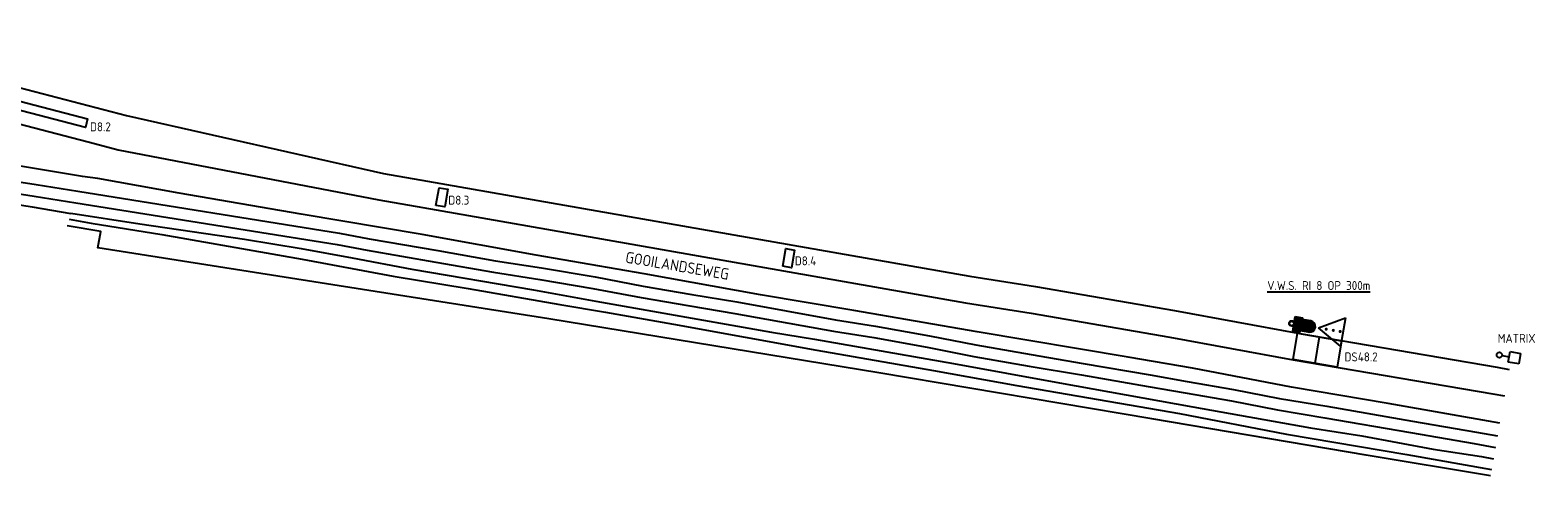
# Model space of a CAD drawing. Extents: x 272479 to 273074, y 965943 to 966363.
# Tile 27 of 29: x 272791 to 272960, y 966190 to 966240. Entities that reach past the tile are written whole.
import ezdxf
from ezdxf.enums import TextEntityAlignment as Align

# ---------------------------------------------------------------- set-up
doc = ezdxf.new("R2010")
doc.units = 0
doc.header["$LTSCALE"] = 0.25
doc.header["$MEASUREMENT"] = 0
doc.layers.get('0').update_dxf_attribs({"linetype": 'CONTINUOUS'})
for name, color, linetype in [('INST-T-CODE', 1, 'CONTINUOUS'), ('INSTALLATIE', 2, 'CONTINUOUS'), ('LUS-T-CODE', 1, 'CONTINUOUS'), ('LUSSEN', 7, 'CONTINUOUS'), ('MARKERING', 9, 'CONTINUOUS'), ('ONDERGROND', 7, 'CONTINUOUS'), ('TXT-025', 7, 'CONTINUOUS')]:
    doc.layers.add(name, color=color, linetype=linetype)
doc.styles.add('I020-1', font='ISO', dxfattribs={"height": 2})
doc.styles.add('I025-1', font='ISO', dxfattribs={"height": 2.5})

# ---------------------------------------------------------------- blocks, each defined once
blk = doc.blocks.new('V_20X1')
blk.add_lwpolyline([(0.5, 0), (0.5, -20), (-0.5, -20), (-0.5, 0)], close=True)
at = {"layer": 'LUS-T-CODE', "style": 'I020-1'}
blk.add_attdef('LUS', text='', height=1, rotation=270, dxfattribs=at).set_placement((0.01, -21.61), align=Align.MIDDLE)
blk = doc.blocks.new('V_1X2')
blk.add_lwpolyline([(-1, 0), (1, 0), (1, -1), (-1, -1), (-1, 0)])
at = {"layer": 'LUS-T-CODE', "style": 'I020-1'}
blk.add_attdef('LUS', text='', height=1, rotation=270, dxfattribs=at).set_placement((0.02, -2.42), align=Align.MIDDLE)
blk = doc.blocks.new('V_MAST')
blk.add_circle((0, 0), 0.3)
blk = doc.blocks.new('V_5X3_8')
blk.add_lwpolyline([(-1.5, 0), (1.5, 0), (1.5, -5), (-1.5, -5)], close=True)
blk.add_lwpolyline([(-1.5, -2.5), (1.5, -2.5)])
at = {"layer": 'LUS-T-CODE', "style": 'I020-1'}
blk.add_attdef('LUS', text='', height=1, rotation=270, dxfattribs=at).set_placement((-0.05, -6.66), align=Align.MIDDLE)
blk = doc.blocks.new('*X17')
at = {"color": 0}
for p, q in [((770.68, 310.16), (774.76, 310.16)), ((770.68, 310), (774.76, 310)), ((770.68, 309.84), (774.76, 309.84)), ((770.68, 309.69), (774.76, 309.69)), ((770.68, 309.53), (774.76, 309.53)), ((770.68, 309.38), (774.76, 309.38)), ((770.68, 309.22), (779.96, 309.22)), ((770.68, 309.06), (780.7, 309.06)), ((770.68, 308.91), (781.07, 308.91)), ((770.68, 308.75), (781.35, 308.75)), ((770.68, 308.59), (781.58, 308.59)), ((770.68, 308.44), (781.77, 308.44)), ((770.68, 308.28), (781.94, 308.28)), ((770.68, 308.12), (782.08, 308.12)), ((770.68, 307.97), (782.2, 307.97)), ((770.68, 307.81), (782.31, 307.81)), ((770.68, 307.66), (782.41, 307.66)), ((770.68, 307.5), (782.5, 307.5)), ((770.68, 307.34), (782.57, 307.34)), ((770.68, 307.19), (782.63, 307.19)), ((770.68, 307.03), (782.69, 307.03)), ((770.68, 306.88), (782.73, 306.88)), ((770.68, 306.72), (782.77, 306.72)), ((770.68, 306.56), (782.8, 306.56)), ((770.68, 306.41), (782.82, 306.41)), ((770.68, 306.25), (782.83, 306.25)), ((770.68, 306.09), (782.84, 306.09)), ((770.68, 305.94), (782.84, 305.94)), ((770.68, 305.78), (782.83, 305.78)), ((770.68, 305.62), (782.81, 305.62)), ((770.68, 305.47), (782.78, 305.47)), ((770.68, 305.31), (782.75, 305.31)), ((770.68, 305.16), (782.7, 305.16)), ((770.68, 305), (782.65, 305)), ((770.68, 304.84), (782.59, 304.84)), ((770.68, 304.69), (782.52, 304.69)), ((770.68, 304.53), (782.44, 304.53)), ((770.68, 304.38), (782.35, 304.38)), ((770.68, 304.22), (782.24, 304.22)), ((770.68, 304.06), (782.12, 304.06)), ((770.68, 303.91), (781.98, 303.91)), ((770.68, 303.75), (781.83, 303.75)), ((770.68, 303.59), (781.64, 303.59)), ((770.68, 303.44), (781.43, 303.44)), ((770.68, 303.28), (781.17, 303.28)), ((770.68, 303.12), (780.83, 303.12)), ((770.68, 302.97), (780.29, 302.97)), ((770.68, 302.81), (774.76, 302.81)), ((770.68, 302.66), (774.76, 302.66)), ((770.68, 302.5), (774.76, 302.5)), ((770.68, 302.34), (774.76, 302.34)), ((770.68, 302.19), (774.76, 302.19)), ((770.68, 302.03), (774.76, 302.03))]:
    blk.add_line(p, q, dxfattribs=at)
blk = doc.blocks.new('V_VWS')
for p, q in [((0.25, -0.83), (0.25, 0.83)), ((0.25, 0.83), (1.07, 0.83)), ((0.25, 0), (0.25, 0)), ((1.07, 0.83), (1.07, -0.83)), ((2.05, 0.63), (1.07, 0.63)), ((3.04, 0), (5.82, 1.62)), ((5.82, 1.62), (5.82, -1.62)), ((0.25, -0.83), (1.07, -0.83)), ((2.05, -0.63), (1.07, -0.63)), ((5.82, -1.62), (3.04, 0))]:
    blk.add_line(p, q)
at = {"const_width": 0.17}
for points in [[(3.83, 0, 1), (4, 0, 1)], [(4.63, 0, 1), (4.8, 0, 1)], [(5.41, 0, 1), (5.58, 0, 1)]]:
    blk.add_lwpolyline(points, format="xyb", close=True, dxfattribs=at)
blk.add_circle((0, 0), 0.249)
blk.add_arc((2.05, 0), 0.632, 270, 90)
at = {"xscale": 0.2, "yscale": 0.2, "zscale": 0.2}
blk.add_blockref('*X17', (-153.89, -61.21), dxfattribs=at)
at = {"layer": 'INST-T-CODE', "style": 'I020-1'}
blk.add_attdef('INST', text='', height=1, dxfattribs=at).set_placement((2.84, 2.29), align=Align.MIDDLE)
blk = doc.blocks.new('V_BUSLNT')
for p, q in [((0.3, 0), (1.1, 0)), ((1.1, 0.6), (2.3, 0.6)), ((1.1, 0), (1.1, 0.6)), ((1.1, -0.6), (1.1, 0)), ((2.3, 0.6), (2.3, -0.6)), ((2.3, -0.6), (1.1, -0.6))]:
    blk.add_line(p, q)
at = {"color": 2, "style": 'I025-1'}
for tag, p in [('G', (1.35, 0.35)), ('D', (1.7, 0.35)), ('A', (2.05, 0.35)), ('H', (1.35, 0)), ('E', (1.7, 0)), ('F', (1.7, -0.35)), ('C', (2.05, -0.35)), ('I', (1.35, -0.35)), ('B', (2.05, 0))]:
    blk.add_attdef(tag, text='', height=2.5, dxfattribs=at).set_placement(p, align=Align.MIDDLE)
at = {"layer": 'INST-T-CODE', "style": 'I020-1'}
blk.add_attdef('INST', text='', height=1, dxfattribs=at).set_placement((4.17, 0), align=Align.MIDDLE)

msp = doc.modelspace()

# ---------------------------------------------------------------- linework, layer by layer
at = {"layer": 'MARKERING'}
for points in [[(272765.3, 966234.6), (272765.3, 966234.6), (272766.3, 966234.43), (272767.99, 966234.13), (272778.08, 966232.36), (272798.54, 966227.02), (272801.2, 966226.33), (272830.38, 966220.71), (272830.38, 966220.71)], [(272789.65, 966221.49), (272791.8, 966221.15), (272796.47, 966220.39), (272825.72, 966215.72), (272829.07, 966215.08), (272836.76, 966213.76), (272843.21, 966212.62), (272848.38, 966211.82), (272854.34, 966210.82), (272859.73, 966209.79), (272865.19, 966208.85), (272870.23, 966208.02), (272881.25, 966206.01), (272885.76, 966205.31), (272891.75, 966204.22), (272896.96, 966203.21), (272903.17, 966202.12), (272909.01, 966201.14), (272916.48, 966199.85), (272920.64, 966199.11), (272925.8, 966198.23), (272930.95, 966197.22), (272936.26, 966196.34), (272945.86, 966194.67), (272952.99, 966193.46), (272955.36, 966193.01)], [(272830.38, 966220.71), (272835.29, 966219.85), (272849.13, 966217.43), (272896.02, 966209.21), (272903.38, 966208.06), (272918.9, 966205.36), (272932.7, 966202.83), (272955.05, 966199.01), (272956.37, 966198.78)]]:
    msp.add_lwpolyline(points, dxfattribs=at)
at = {"layer": 'ONDERGROND'}
for points in [[(272759.1, 966239.72), (272764.47, 966238.76), (272766.98, 966238.32), (272768.67, 966238.02), (272778.92, 966236.22), (272799.54, 966230.85), (272802.13, 966230.17), (272830.88, 966223.68), (272835.81, 966222.82), (272849.65, 966220.4), (272896.51, 966212.18), (272903.88, 966211.04), (272919.43, 966208.33), (272933.22, 966205.8), (272955.56, 966201.98), (272956.89, 966201.75)], [(272955.84, 966195.74), (272943.34, 966197.92), (272932.54, 966199.77), (272921.44, 966201.87), (272914.26, 966203.11), (272897.34, 966205.96), (272883.52, 966208.34), (272873.08, 966210.1), (272860.07, 966212.45), (272847.98, 966214.52), (272835.21, 966216.84), (272821.69, 966219.11), (272808.02, 966221.49), (272798.93, 966223.12), (272797.19, 966223.33), (272783.97, 966225.54), (272779.84, 966226.24), (272770.17, 966227.71), (272756.86, 966229.78)], [(272789.84, 966222.79), (272792.01, 966222.44), (272796.68, 966221.68), (272825.95, 966217), (272829.3, 966216.36), (272836.99, 966215.05), (272843.42, 966213.9), (272848.59, 966213.11), (272854.57, 966212.1), (272859.96, 966211.07), (272865.4, 966210.14), (272870.46, 966209.31), (272881.47, 966207.29), (272885.98, 966206.6), (272891.99, 966205.5), (272897.2, 966204.5), (272903.39, 966203.41), (272909.22, 966202.42), (272916.7, 966201.13), (272920.86, 966200.4), (272926.03, 966199.51), (272931.18, 966198.51), (272936.48, 966197.63), (272946.08, 966195.95), (272953.22, 966194.74), (272955.59, 966194.3)], [(272789.47, 966220.29), (272791.56, 966219.95), (272795.9, 966219.2)]]:
    msp.add_lwpolyline(points, dxfattribs=at)
at = {"layer": 'ONDERGROND', "flags": 128}
for points in [[(272795.91, 966219.24), (272803.63, 966218.05), (272815.32, 966216.32), (272821.69, 966215.27), (272827.4, 966214.22), (272834.05, 966212.97), (272847.68, 966210.67), (272854.66, 966209.37), (272874.34, 966205.92), (272879.15, 966205.14), (272894.71, 966202.4), (272906.55, 966200.23), (272921.48, 966197.56), (272934.67, 966195.22), (272940.41, 966194.32), (272948.4, 966192.81), (272953.78, 966191.99), (272955.14, 966191.74)], [(272954.81, 966189.84), (272940.87, 966192.14), (272916.91, 966196.23), (272886.35, 966201.37), (272849.39, 966207.39), (272798.92, 966215.37), (272799.26, 966217.18), (272795.47, 966217.83)], [(272795.7, 966218.56), (272798.19, 966218.12), (272806.08, 966216.85), (272821.78, 966214.08), (272831.96, 966212.19), (272840.36, 966210.81), (272850.62, 966209.01), (272855.76, 966208.15), (272863.34, 966206.81), (272879.4, 966203.9), (272892.47, 966201.62), (272901.8, 966199.94), (272919.99, 966196.83), (272931.96, 966194.51), (272945.45, 966192.22), (272954.93, 966190.54)]]:
    msp.add_lwpolyline(points, dxfattribs=at)

# ---------------------------------------------------------------- block references
at = {"layer": 'INSTALLATIE'}
ref = msp.add_blockref('V_VWS', (272932.55, 966206.89), dxfattribs=dict(at, rotation=350.5983088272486))
ref.add_attrib('INST', '%%uV.W.S. RI 8 OP 300m', dxfattribs={"layer": 'INST-T-CODE', "height": 1, "style": 'I020-1'}).set_placement((272935.58, 966211.14), align=Align.MIDDLE)
for p in [(272932.55, 966206.89), (272955.8, 966203.36)]:
    msp.add_blockref('V_MAST', p, dxfattribs=at)
ref = msp.add_blockref('V_BUSLNT', (272955.8, 966203.36), dxfattribs=dict(at, rotation=349.7995591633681))
ref.add_attrib('INST', 'MATRIX', dxfattribs={"layer": 'INST-T-CODE', "height": 1, "style": 'I020-1'}).set_placement((272957.72, 966205.22), align=Align.MIDDLE)
at = {"layer": 'LUSSEN'}
ref = msp.add_blockref('V_20X1', (272778.3, 966234.34), dxfattribs=dict(at, rotation=75.3909636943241))
ref.add_attrib('LUS', 'D8.2', dxfattribs={"layer": 'LUS-T-CODE', "height": 1, "style": 'I020-1'}).set_placement((272799.21, 966228.9), align=Align.MIDDLE)
ref = msp.add_blockref('V_1X2', (272836.94, 966221.09), dxfattribs=dict(at, rotation=80.07536496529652))
ref.add_attrib('LUS', 'D8.3', dxfattribs={"layer": 'LUS-T-CODE', "height": 1, "style": 'I020-1'}).set_placement((272839.32, 966220.69), align=Align.MIDDLE)
ref = msp.add_blockref('V_1X2', (272875.75, 966214.29), dxfattribs=dict(at, rotation=80.07536496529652))
ref.add_attrib('LUS', 'D8.4', dxfattribs={"layer": 'LUS-T-CODE', "height": 1, "style": 'I020-1'}).set_placement((272878.13, 966213.9), align=Align.MIDDLE)
ref = msp.add_blockref('V_5X3_8', (272932.95, 966204.32), dxfattribs=dict(at, rotation=80.30913362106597))
ref.add_attrib('LUS', 'DS48.2', dxfattribs={"layer": 'LUS-T-CODE', "height": 1, "style": 'I020-1'}).set_placement((272940.32, 966203.15), align=Align.MIDDLE)

# ---------------------------------------------------------------- texts
at = {"layer": 'TXT-025', "style": 'I025-1'}
msp.add_text('GOOILANDSEWEG', height=1.25, rotation=350.4324, dxfattribs=at).set_placement((272857.9, 966213.71))

doc.saveas('drawing.dxf')
